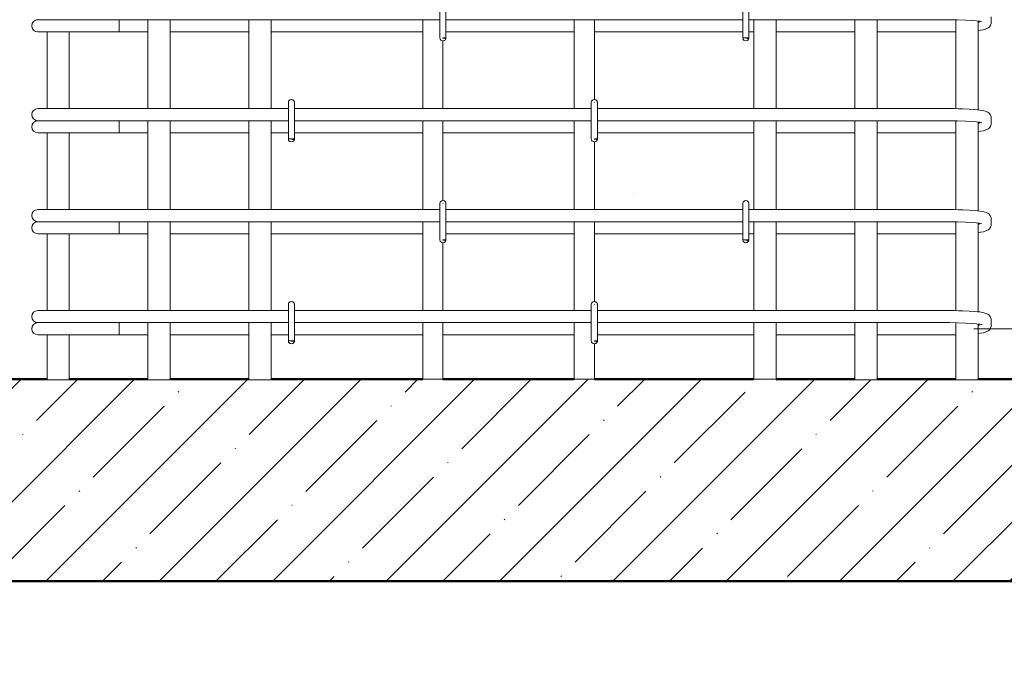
# Model space of a CAD drawing. Header units: millimetres. Extents: x -13679 to -1187, y -118926 to 13264.
# Tile 4 of 33: x -12488 to -11513, y -454 to 196. Entities that reach past the tile are written whole.
import ezdxf

# ---------------------------------------------------------------- set-up
doc = ezdxf.new("R2010")
doc.units = ezdxf.units.MM
doc.linetypes.add('ADSK_Линия разреза', pattern=[500, 0, -250, 0, -250])
doc.linetypes.add('ADSK_Пунктирная_п5', pattern=[125, 0, -125])
for name, color, linetype, lineweight in [('A-____-____-DIMS', 211, 'Continuous', 9), ('A-____-____-DIMS-25', 211, 'Continuous', 9), ('A-FLOR-____-MCUT', 192, 'Continuous', 50), ('A-FLOR-____-PATT', 8, 'Continuous', 50), ('G-____-____-SYMB', 111, 'ADSK_Пунктирная_п5', 20), ('S-RBAR-____-OTLN', 171, 'Continuous', 100)]:
    doc.layers.add(name, color=color, linetype=linetype, lineweight=lineweight)
doc.styles.add('GOST Common_I_2', font='GOST_Common Italic.ttf', dxfattribs={"width": 0.8, "height": 62.5})
doc.dimstyles.new('ADSK_Для_арматуры_Основной_2_5_мм_шаг_кол-во_Стрелки_точный', dxfattribs={"dimscale": 304.8, "dimtxt": 0.206224, "dimasz": 0, "dimexe": 0.123031, "dimexo": 0.000403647, "dimgap": 0.032808, "dimtad": 1, "dimdec": 0, "dimlfac": 304.8, "dimdsep": 46, "dimtxsty": 'GOST Common_I_2', "dimblk2": 'NONE', "dimsah": 1, "dimcen": 0.09, "dimdle": 0.123031, "dimazin": 0, "dimtfac": 1, "dimtdec": 4, "dimtix": 1, "dimtmove": 0, "dimatfit": 3, "dimfxl": 1, "dimtvp": 1, "dimtfill": 1, "dimtolj": 1, "dimtzin": 0, "dimarcsym": 2})
doc.dimstyles.new('ADSK_Округление_5мм__Узкий_', dxfattribs={"dimscale": 304.8, "dimtxt": 0.206224, "dimasz": 0.147638, "dimexe": 0.123031, "dimexo": 0.000269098, "dimgap": 0.032808, "dimtad": 1, "dimdec": 0, "dimlfac": 304.8, "dimrnd": 5, "dimdsep": 46, "dimtxsty": 'GOST Common_I_2', "dimblk1": 'OBLIQUE', "dimblk2": 'OBLIQUE', "dimsah": 1, "dimcen": 0.09, "dimdle": 0.123031, "dimazin": 0, "dimtfac": 1, "dimtdec": 4, "dimtix": 1, "dimtmove": 1, "dimatfit": 3, "dimfxl": 1, "dimtvp": 1, "dimtfill": 1, "dimtolj": 1, "dimtzin": 0, "dimlwd": 20, "dimlwe": 20, "dimarcsym": 2})

# ---------------------------------------------------------------- blocks, each defined once
blk = doc.blocks.new('DIMBLOCK3-КЖ1_ПЭ_ВЭ1_Армирование_Пилоны_Пм-1_4_1-1')
at = {"layer": 'A-____-____-DIMS-25', "lineweight": 40}
for points in [[(-11319.43, 790), (-11329.3, 715), (-11309.56, 715)], [(-11319.43, -110), (-11309.56, -35), (-11329.3, -35)]]:
    blk.add_hatch(color=256, dxfattribs=at).paths.add_polyline_path(points)
at = {"layer": 'A-____-____-DIMS-25'}
for p, q in [((-11319.43, 827.5), (-11319.43, -147.5)), ((-11319.43, 790), (-11494.59, 790)), ((-11319.43, 790), (-11281.93, 790)), ((-11319.43, -110), (-11494.59, -110)), ((-11319.43, -110), (-11281.93, -110))]:
    blk.add_line(p, q, dxfattribs=at)
at = {"layer": 'A-____-____-DIMS-25', "lineweight": 40}
for p, q in [((-11319.43, 790), (-11329.3, 715)), ((-11309.56, 715), (-11319.43, 790)), ((-11329.3, 715), (-11309.56, 715)), ((-11309.56, -35), (-11329.3, -35)), ((-11329.3, -35), (-11319.43, -110)), ((-11319.43, -110), (-11309.56, -35))]:
    blk.add_line(p, q, dxfattribs=at)
at = {"layer": 'A-____-____-DIMS-25', "color": 0, "insert": (-11411.11, 186.59), "char_height": 62.5, "width": 368.194, "attachment_point": 1, "rotation": 90, "line_spacing_factor": 1.022761, "style": 'GOST Common_I_2', "bg_fill": 3, "box_fill_scale": 1.25, "bg_fill_color": 256, "bg_fill_true_color": 13158600, "bg_fill_transparency": 0}
blk.add_mtext('100x9=900', dxfattribs=at)
blk = doc.blocks.new('_None')
blk = doc.blocks.new('DIMBLOCK20-КЖ1_ПЭ_ВЭ1_Армирование_Пилоны_Пм-1_4_1-1')
at = {"layer": 'A-____-____-DIMS-25', "lineweight": 20}
for p, q in [((-11319.43, -72.5), (-11319.43, -197.5)), ((-11319.43, -110), (-11543.09, -110)), ((-11319.43, -110), (-11281.93, -110)), ((-11319.43, -161.84), (-11319.43, -135)), ((-11319.43, -160), (-11475, -160)), ((-11319.43, -160), (-11281.93, -160)), ((-11319.43, -244.66), (-11319.43, -161.84))]:
    blk.add_line(p, q, dxfattribs=at)
at = {"layer": 'A-____-____-DIMS-25', "lineweight": 40}
for p, q in [((-11319.43, -110), (-11341.93, -87.5)), ((-11319.43, -110), (-11296.93, -132.5)), ((-11319.43, -160), (-11341.93, -137.5)), ((-11319.43, -160), (-11296.93, -182.5))]:
    blk.add_line(p, q, dxfattribs=at)
at = {"layer": 'A-____-____-DIMS-25', "color": 0, "lineweight": 20, "insert": (-11411.11, -244.66), "char_height": 62.5, "width": 84.3778, "attachment_point": 1, "rotation": 90, "line_spacing_factor": 1.022761, "style": 'GOST Common_I_2', "bg_fill": 3, "box_fill_scale": 1.25, "bg_fill_color": 256, "bg_fill_true_color": 13158600, "bg_fill_transparency": 0}
blk.add_mtext('50', dxfattribs=at)
blk = doc.blocks.new('_Oblique')
at = {"color": 0, "linetype": 'ByBlock', "lineweight": -2}
blk.add_line((-0.5, -0.5), (0.5, 0.5), dxfattribs=at)

msp = doc.modelspace()

# ---------------------------------------------------------------- hatches: boundary and pattern name
at = {"layer": 'A-FLOR-____-PATT', "lineweight": 9}
h = msp.add_hatch(dxfattribs=at)
h.set_pattern_fill('FP_1', color=256, style=0, pattern_type=2)
h.set_pattern_definition([(45, (-11980.15, 21450), (-56.1266, 56.1266), []), (45, (-11924.024, 21450), (-56.1266, 56.1266), [99.219, -19.844, 0.8382, -19.006])])
h.paths.add_polyline_path([(-11512.6734, -360), (-11080.001, -360), (-11080.001, -288.1543), (-11123.3023, -246.25), (-11080.001, -232.5), (-11080.001, -160), (-11539, -160), (-11539, -160.5797), (-11561, -160.5797), (-11561, -160), (-11639, -160), (-11639, -160.5797), (-11661, -160.5797), (-11661, -160), (-12239, -160), (-12239, -160.5797), (-12261, -160.5797), (-12261, -160), (-12339, -160), (-12339, -160.5797), (-12361, -160.5797), (-12361, -160), (-12439, -160), (-12439, -160.5797), (-12461, -160.5797), (-12461, -160), (-13020.001, -160), (-13020.001, -231.8457), (-12976.6997, -273.75), (-13020.001, -287.5), (-13020.001, -360), (-11788.8817, -360)])
at = {"layer": 'S-RBAR-____-OTLN', "lineweight": 20}
h = msp.add_hatch(color=256, dxfattribs=at)
edge = h.paths.add_edge_path()
edge.add_arc((-12069, 178), 3, 339.0594289, 360)
edge.add_line((-12066, 178), (-12069, 178))
edge.add_line((-12069, 178), (-12066.1981, 176.9278))
for points in [[(-12066.698, 177.302), (-12066.1022, 178), (-12069, 178), (-12069, 177.605)], [(-11766.698, 177.302), (-11766.1022, 178), (-11772, 178), (-11769, 177.605)], [(-12216.698, 77.302), (-12216.1022, 78), (-12222, 78), (-12219, 77.605)], [(-11916.698, 77.302), (-11916.1022, 78), (-11919, 78), (-11919, 77.605)], [(-12066.698, -22.698), (-12066.1022, -22), (-12069, -22), (-12069, -22.395)], [(-11766.698, -22.698), (-11766.1022, -22), (-11771.6187, -22.0502), (-11769, -22.395)], [(-12216.698, -122.698), (-12216.1022, -122), (-12222, -122), (-12219, -122.395)], [(-11916.698, -122.698), (-11916.1022, -122), (-11919, -122), (-11919, -122.395)]]:
    msp.add_hatch(color=256, dxfattribs=at).paths.add_polyline_path(points)
h = msp.add_hatch(color=256, dxfattribs=at)
edge = h.paths.add_edge_path()
edge.add_arc((-11769, 178), 3, 339.0594289, 360)
edge.add_line((-11766, 178), (-11769, 178))
edge.add_line((-11769, 178), (-11766.1981, 176.9278))
h = msp.add_hatch(color=256, dxfattribs=at)
edge = h.paths.add_edge_path()
edge.add_arc((-12219, 78), 3, 339.0594289, 360)
edge.add_line((-12216, 78), (-12219, 78))
edge.add_line((-12219, 78), (-12216.1981, 76.9278))
h = msp.add_hatch(color=256, dxfattribs=at)
edge = h.paths.add_edge_path()
edge.add_arc((-11919, 78), 3, 339.0594289, 360)
edge.add_line((-11916, 78), (-11919, 78))
edge.add_line((-11919, 78), (-11916.1981, 76.9278))
h = msp.add_hatch(color=256, dxfattribs=at)
edge = h.paths.add_edge_path()
edge.add_arc((-12069, -22), 3, 339.0594289, 360)
edge.add_line((-12066, -22), (-12069, -22))
edge.add_line((-12069, -22), (-12066.1981, -23.0722))
h = msp.add_hatch(color=256, dxfattribs=at)
edge = h.paths.add_edge_path()
edge.add_arc((-11769, -22), 3, 339.0594289, 360)
edge.add_line((-11766, -22), (-11769, -22))
edge.add_line((-11769, -22), (-11766.1981, -23.0722))
h = msp.add_hatch(color=256, dxfattribs=at)
edge = h.paths.add_edge_path()
edge.add_arc((-12219, -122), 3, 339.0594289, 360)
edge.add_line((-12216, -122), (-12219, -122))
edge.add_line((-12219, -122), (-12216.1981, -123.0722))
h = msp.add_hatch(color=256, dxfattribs=at)
edge = h.paths.add_edge_path()
edge.add_arc((-11919, -122), 3, 339.0594289, 360)
edge.add_line((-11916, -122), (-11919, -122))
edge.add_line((-11919, -122), (-11916.1981, -123.0722))

# ---------------------------------------------------------------- linework, layer by layer
at = {"layer": 'A-FLOR-____-MCUT'}
for p, q in [((-12461, -160), (-13020.001, -160)), ((-12361, -160), (-12439, -160)), ((-12261, -160), (-12339, -160)), ((-12089, -160), (-12239, -160)), ((-11939, -160), (-12069, -160)), ((-11761, -160), (-11919, -160)), ((-11661, -160), (-11739, -160)), ((-11561, -160), (-11639, -160)), ((-11080.001, -160), (-11539, -160)), ((-13020.001, -360), (-11080.001, -360))]:
    msp.add_line(p, q, dxfattribs=at)
at = {"layer": 'G-____-____-SYMB', "linetype": 'ADSK_Линия разреза'}
msp.add_line((-11880, 7026.1222), (-11880, -1022.1016), dxfattribs=at)
at = {"layer": 'S-RBAR-____-OTLN', "lineweight": 20}
for p, q in [((-12072, 214), (-12072, 178)), ((-12066, 214), (-12066, 178)), ((-11772, 214), (-11772, 178)), ((-11766, 214), (-11766, 178)), ((-12470.0914, 196), (-12468.8647, 196)), ((-12468.5412, 196), (-12467.6419, 196)), ((-12467.6454, 196), (-12464.6093, 196)), ((-12464.6201, 196), (-12462.3693, 196)), ((-12462.3809, 196), (-12458.1392, 196)), ((-12458.1572, 196), (-12454.9147, 196)), ((-12454.9324, 196), (-12449.7676, 196)), ((-12449.7895, 196), (-12445.8993, 196)), ((-12445.9223, 196), (-12440.1109, 196)), ((-12440.1323, 196), (-12436.0062, 196)), ((-12436.0303, 196), (-12434.0914, 196)), ((-12072, 196), (-12434.0914, 196)), ((-12389.4185, 196), (-12389.4185, 184)), ((-12361, 196), (-12361, 108)), ((-12339, 196), (-12339, 108)), ((-12261, 196), (-12261, 108)), ((-12239, 196), (-12239, 108)), ((-12089, 108), (-12089, 196)), ((-11772, 196), (-12066, 196)), ((-11939, 108), (-11939, 196)), ((-11919, 117), (-11919, 196)), ((-11568.0914, 196), (-11766, 196)), ((-11761, 196), (-11761, 108)), ((-11739, 196), (-11739, 108)), ((-11661, 196), (-11661, 108)), ((-11639, 196), (-11639, 108)), ((-11567.2206, 195.9991), (-11568.0914, 196)), ((-11559.4742, 195.9079), (-11567.2206, 195.9991)), ((-11561, 195.9259), (-11561, 107.9242)), ((-11551.3986, 195.6382), (-11559.4742, 195.9079)), ((-11545.6787, 195.3072), (-11551.3986, 195.6382)), ((-11540.8928, 194.8929), (-11545.6787, 195.3072)), ((-11526.0914, 193.1187), (-11526.0914, 198.8813)), ((-11537.3021, 194.4287), (-11540.8928, 194.8929)), ((-11539, 194.6482), (-11539, 106.7347)), ((-11539, 185.2656), (-11536.6183, 185.6128)), ((-11538.0914, 193.1187), (-11538.0914, 194.5308)), ((-11535.2891, 194.0173), (-11537.3021, 194.4287)), ((-11536.6183, 185.6128), (-11533.6034, 186.0523)), ((-11535.1788, 193.9888), (-11535.2891, 194.0173)), ((-11533.6034, 186.0523), (-11531.2585, 186.9396)), ((-11531.2585, 186.9396), (-11528.9135, 187.827)), ((-11528.9135, 187.827), (-11527.6206, 188.9994)), ((-11527.6206, 188.9994), (-11526.5941, 190.6562)), ((-11526.5941, 190.6562), (-11526.1534, 192.2388)), ((-11526.1534, 192.2388), (-11526.0914, 193.1187)), ((-12470.0914, 184), (-12408.6355, 184)), ((-12461, 184), (-12461, 108)), ((-12439, 184), (-12439, 108)), ((-12389.4185, 184), (-12408.6355, 184)), ((-12389.4185, 184), (-12361, 184)), ((-12339, 184), (-12261, 184)), ((-12239, 184), (-12089, 184)), ((-12069, 177.605), (-12069, 178)), ((-12066.1022, 178), (-12069, 178)), ((-12069, 178), (-12069, 177.605)), ((-12066, 178), (-12069, 178)), ((-12069, 178), (-12066.1981, 176.9278)), ((-12069, 177.605), (-12066.698, 177.302)), ((-12066.698, 177.302), (-12066.1022, 178)), ((-12066, 184), (-11939, 184)), ((-11919, 184), (-11772, 184)), ((-11766.1022, 178), (-11772, 178)), ((-11772, 178), (-11769, 177.605)), ((-11766, 178), (-11769, 178)), ((-11769, 178), (-11766.1981, 176.9278)), ((-11769, 177.605), (-11766.698, 177.302)), ((-11766.698, 177.302), (-11766.1022, 178)), ((-11766, 184), (-11761, 184)), ((-11739, 184), (-11661, 184)), ((-11639, 184), (-11568.0914, 184)), ((-11568.0914, 184), (-11562.732, 184.0343)), ((-11562.732, 184.0343), (-11561, 184.0679)), ((-12069, 108), (-12069, 175)), ((-12470.0914, 108), (-12459.5472, 108)), ((-12459.5472, 108), (-12434.0914, 108)), ((-12222, 108), (-12434.0914, 108)), ((-12222, 114), (-12222, 78)), ((-12216, 114), (-12216, 78)), ((-11922, 108), (-12216, 108)), ((-11922, 114), (-11922, 78)), ((-11919, 114), (-11919, 114.395)), ((-11916, 114), (-11916, 78)), ((-11568.0914, 108), (-11916, 108)), ((-11562.732, 107.9657), (-11568.0914, 108)), ((-11558.4158, 107.8622), (-11562.732, 107.9657)), ((-11554.0996, 107.7587), (-11558.4158, 107.8622)), ((-11547.7441, 107.4644), (-11554.0996, 107.7587)), ((-11542.1177, 107.0642), (-11547.7441, 107.4644)), ((-11539.7523, 106.8142), (-11542.1177, 107.0642)), ((-11537.387, 106.5642), (-11539.7523, 106.8142)), ((-11534.6905, 106.0601), (-11537.387, 106.5642)), ((-11531.9939, 105.556), (-11534.6905, 106.0601)), ((-11529.4552, 104.5201), (-11531.9939, 105.556)), ((-11528.302, 103.6923), (-11529.4552, 104.5201)), ((-11526.9155, 101.9941), (-11528.302, 103.6923)), ((-11526.5941, 101.3438), (-11526.9155, 101.9941)), ((-11526.1534, 99.7612), (-11526.5941, 101.3438)), ((-11526.0914, 98.8813), (-11526.1534, 99.7612)), ((-11526.0914, 93.1187), (-11526.0914, 98.8813)), ((-12470.0914, 96), (-12468.8647, 96)), ((-12468.5412, 96), (-12467.6419, 96)), ((-12467.6454, 96), (-12464.6093, 96)), ((-12464.6201, 96), (-12462.3693, 96)), ((-12462.3809, 96), (-12458.1392, 96)), ((-12458.1572, 96), (-12454.9147, 96)), ((-12454.9324, 96), (-12449.7676, 96)), ((-12449.7895, 96), (-12445.8993, 96)), ((-12445.9223, 96), (-12440.1109, 96)), ((-12440.1323, 96), (-12436.0062, 96)), ((-12436.0303, 96), (-12434.0914, 96)), ((-12222, 96), (-12434.0914, 96)), ((-12389.4185, 96), (-12389.4185, 84)), ((-12361, 96), (-12361, 8)), ((-12339, 96), (-12339, 8)), ((-12261, 96), (-12261, 8)), ((-12239, 96), (-12239, 8)), ((-11922, 96), (-12216, 96)), ((-12089, 8), (-12089, 96)), ((-12069, 17), (-12069, 96)), ((-11939, 8), (-11939, 96)), ((-11568.0914, 96), (-11916, 96)), ((-11761, 96), (-11761, 8)), ((-11739, 96), (-11739, 8)), ((-11661, 96), (-11661, 8)), ((-11639, 96), (-11639, 8)), ((-11567.2206, 95.9991), (-11568.0914, 96)), ((-11559.4742, 95.9079), (-11567.2206, 95.9991)), ((-11561, 95.9259), (-11561, 7.9242)), ((-11551.3986, 95.6382), (-11559.4742, 95.9079)), ((-11545.6787, 95.3072), (-11551.3986, 95.6382)), ((-11540.8928, 94.8929), (-11545.6787, 95.3072)), ((-11537.3021, 94.4287), (-11540.8928, 94.8929)), ((-11539, 94.6482), (-11539, 6.7347)), ((-11538.0914, 93.1187), (-11538.0914, 94.5308)), ((-11535.2891, 94.0173), (-11537.3021, 94.4287)), ((-11535.1788, 93.9888), (-11535.2891, 94.0173)), ((-11531.2585, 86.9396), (-11528.9135, 87.827)), ((-11528.9135, 87.827), (-11527.6206, 88.9994)), ((-11527.6206, 88.9994), (-11526.5941, 90.6562)), ((-11526.5941, 90.6562), (-11526.1534, 92.2388)), ((-11526.1534, 92.2388), (-11526.0914, 93.1187)), ((-12470.0914, 84), (-12408.6355, 84)), ((-12461, 84), (-12461, 8)), ((-12439, 84), (-12439, 8)), ((-12389.4185, 84), (-12408.6355, 84)), ((-12389.4185, 84), (-12361, 84)), ((-12339, 84), (-12261, 84)), ((-12239, 84), (-12222, 84)), ((-12216, 84), (-12089, 84)), ((-12069, 84), (-11939, 84)), ((-11916, 84), (-11761, 84)), ((-11739, 84), (-11661, 84)), ((-11639, 84), (-11568.0914, 84)), ((-11568.0914, 84), (-11562.732, 84.0343)), ((-11562.732, 84.0343), (-11561, 84.0679)), ((-11539, 85.2656), (-11536.6183, 85.6128)), ((-11536.6183, 85.6128), (-11533.6034, 86.0523)), ((-11533.6034, 86.0523), (-11531.2585, 86.9396)), ((-12216.1022, 78), (-12222, 78)), ((-12222, 78), (-12219, 77.605)), ((-12216, 78), (-12219, 78)), ((-12219, 78), (-12216.1981, 76.9278)), ((-12219, 77.605), (-12216.698, 77.302)), ((-12216.698, 77.302), (-12216.1022, 78)), ((-11919, 77.605), (-11919, 78)), ((-11916.1022, 78), (-11919, 78)), ((-11919, 78), (-11919, 77.605)), ((-11916, 78), (-11919, 78)), ((-11919, 78), (-11916.1981, 76.9278)), ((-11919, 77.605), (-11916.698, 77.302)), ((-11919, 8), (-11919, 75)), ((-11916.698, 77.302), (-11916.1022, 78)), ((-12072, 14), (-12072, -22)), ((-12069, 14), (-12069, 14.395)), ((-12066, 14), (-12066, -22)), ((-11772, 14), (-11772, -22)), ((-11766, 14), (-11766, -22)), ((-12470.0914, 8), (-12459.5472, 8)), ((-12459.5472, 8), (-12434.0914, 8)), ((-12072, 8), (-12434.0914, 8)), ((-11772, 8), (-12066, 8)), ((-11568.0914, 8), (-11766, 8)), ((-11562.732, 7.9657), (-11568.0914, 8)), ((-11558.4158, 7.8622), (-11562.732, 7.9657)), ((-11554.0996, 7.7587), (-11558.4158, 7.8622)), ((-11547.7441, 7.4644), (-11554.0996, 7.7587)), ((-11542.1177, 7.0642), (-11547.7441, 7.4644)), ((-11539.7523, 6.8142), (-11542.1177, 7.0642)), ((-11537.387, 6.5642), (-11539.7523, 6.8142)), ((-11534.6905, 6.0601), (-11537.387, 6.5642)), ((-11531.9939, 5.556), (-11534.6905, 6.0601)), ((-11529.4552, 4.5201), (-11531.9939, 5.556)), ((-11528.302, 3.6923), (-11529.4552, 4.5201)), ((-11526.9155, 1.9941), (-11528.302, 3.6923)), ((-11526.5941, 1.3438), (-11526.9155, 1.9941)), ((-11526.1534, -0.2388), (-11526.5941, 1.3438)), ((-12470.0914, -4), (-12468.8647, -4)), ((-12468.5412, -4), (-12467.6419, -4)), ((-12467.6454, -4), (-12464.6093, -4)), ((-12464.6201, -4), (-12462.3693, -4)), ((-12462.3809, -4), (-12458.1392, -4)), ((-12458.1572, -4), (-12454.9147, -4)), ((-12454.9324, -4), (-12449.7676, -4)), ((-12449.7895, -4), (-12445.8993, -4)), ((-12445.9223, -4), (-12440.1109, -4)), ((-12440.1323, -4), (-12436.0062, -4)), ((-12436.0303, -4), (-12434.0914, -4)), ((-12072, -4), (-12434.0914, -4)), ((-12389.4185, -4), (-12389.4185, -16)), ((-12361, -4), (-12361, -92)), ((-12339, -4), (-12339, -92)), ((-12261, -4), (-12261, -92)), ((-12239, -4), (-12239, -92)), ((-12089, -92), (-12089, -4)), ((-11772, -4), (-12066, -4)), ((-11939, -92), (-11939, -4)), ((-11919, -83), (-11919, -4)), ((-11568.0914, -4), (-11766, -4)), ((-11761, -4), (-11761, -92)), ((-11739, -4), (-11739, -92)), ((-11661, -4), (-11661, -92)), ((-11639, -4), (-11639, -92)), ((-11567.2206, -4.0009), (-11568.0914, -4)), ((-11559.4742, -4.0921), (-11567.2206, -4.0009)), ((-11561, -4.0741), (-11561, -92.0758)), ((-11551.3986, -4.3618), (-11559.4742, -4.0921)), ((-11545.6787, -4.6928), (-11551.3986, -4.3618)), ((-11540.8928, -5.1071), (-11545.6787, -4.6928)), ((-11537.3021, -5.5713), (-11540.8928, -5.1071)), ((-11539, -5.3518), (-11539, -93.2653)), ((-11538.0914, -6.8813), (-11538.0914, -5.4692)), ((-11535.2891, -5.9827), (-11537.3021, -5.5713)), ((-11535.1788, -6.0112), (-11535.2891, -5.9827)), ((-11527.6206, -11.0006), (-11526.5941, -9.3438)), ((-11526.5941, -9.3438), (-11526.1534, -7.7612)), ((-11526.0914, -1.1187), (-11526.1534, -0.2388)), ((-11526.1534, -7.7612), (-11526.0914, -6.8813)), ((-11526.0914, -6.8813), (-11526.0914, -1.1187)), ((-12470.0914, -16), (-12408.6355, -16)), ((-12461, -16), (-12461, -92)), ((-12439, -16), (-12439, -92)), ((-12389.4185, -16), (-12408.6355, -16)), ((-12389.4185, -16), (-12361, -16)), ((-12339, -16), (-12261, -16)), ((-12239, -16), (-12089, -16)), ((-12066, -16), (-11939, -16)), ((-11919, -16), (-11772, -16)), ((-11766, -16), (-11761, -16)), ((-11739, -16), (-11661, -16)), ((-11639, -16), (-11568.0914, -16)), ((-11568.0914, -16), (-11562.732, -15.9657)), ((-11562.732, -15.9657), (-11561, -15.9321)), ((-11539, -14.7344), (-11536.6183, -14.3872)), ((-11536.6183, -14.3872), (-11533.6034, -13.9477)), ((-11533.6034, -13.9477), (-11531.2585, -13.0604)), ((-11531.2585, -13.0604), (-11528.9135, -12.173)), ((-11528.9135, -12.173), (-11527.6206, -11.0006)), ((-12069, -22.395), (-12069, -22)), ((-12066.1022, -22), (-12069, -22)), ((-12069, -22), (-12069, -22.395)), ((-12066, -22), (-12069, -22)), ((-12069, -22), (-12066.1981, -23.0722)), ((-12069, -22.395), (-12066.698, -22.698)), ((-12069, -92), (-12069, -25)), ((-12066.698, -22.698), (-12066.1022, -22)), ((-11766.1022, -22), (-11771.6187, -22.0502)), ((-11771.6187, -22.0502), (-11769, -22.395)), ((-11766, -22), (-11769, -22)), ((-11769, -22), (-11766.1981, -23.0722)), ((-11769, -22.395), (-11766.698, -22.698)), ((-11766.698, -22.698), (-11766.1022, -22)), ((-12222, -86), (-12222, -122)), ((-12216, -86), (-12216, -122)), ((-11922, -86), (-11922, -122)), ((-11919, -86), (-11919, -85.605)), ((-11916, -86), (-11916, -122)), ((-12470.0914, -92), (-12459.5472, -92)), ((-12459.5472, -92), (-12434.0914, -92)), ((-12222, -92), (-12434.0914, -92)), ((-11922, -92), (-12216, -92)), ((-11568.0914, -92), (-11916, -92)), ((-11562.732, -92.0343), (-11568.0914, -92)), ((-11558.4158, -92.1378), (-11562.732, -92.0343)), ((-11554.0996, -92.2413), (-11558.4158, -92.1378)), ((-11547.7441, -92.5356), (-11554.0996, -92.2413)), ((-11542.1177, -92.9358), (-11547.7441, -92.5356)), ((-11539.7523, -93.1858), (-11542.1177, -92.9358)), ((-11537.387, -93.4358), (-11539.7523, -93.1858)), ((-11534.6905, -93.9399), (-11537.387, -93.4358)), ((-11531.9939, -94.444), (-11534.6905, -93.9399)), ((-11529.4552, -95.4799), (-11531.9939, -94.444)), ((-11528.302, -96.3077), (-11529.4552, -95.4799)), ((-11526.9155, -98.0059), (-11528.302, -96.3077)), ((-12470.0914, -104), (-12468.8647, -104)), ((-12468.5412, -104), (-12467.6419, -104)), ((-12467.6454, -104), (-12464.6093, -104)), ((-12464.6201, -104), (-12462.3693, -104)), ((-12462.3809, -104), (-12458.1392, -104)), ((-12458.1572, -104), (-12454.9147, -104)), ((-12454.9324, -104), (-12449.7676, -104)), ((-12449.7895, -104), (-12445.8993, -104)), ((-12445.9223, -104), (-12440.1109, -104)), ((-12440.1323, -104), (-12436.0062, -104)), ((-12436.0303, -104), (-12434.0914, -104)), ((-12222, -104), (-12434.0914, -104)), ((-12389.4185, -104), (-12389.4185, -116)), ((-12361, -104), (-12361, -160.5797)), ((-12339, -104), (-12339, -160.5797)), ((-12261, -104), (-12261, -160.5797)), ((-12239, -104), (-12239, -160.5797)), ((-11922, -104), (-12216, -104)), ((-12089, -160), (-12089, -104)), ((-12069, -160), (-12069, -104)), ((-11939, -160), (-11939, -104)), ((-11568.0914, -104), (-11916, -104)), ((-11761, -104), (-11761, -160)), ((-11739, -104), (-11739, -160)), ((-11661, -104), (-11661, -160.5797)), ((-11639, -104), (-11639, -160.5797)), ((-11567.2206, -104.0009), (-11568.0914, -104)), ((-11559.4742, -104.0921), (-11567.2206, -104.0009)), ((-11561, -104.0741), (-11561, -160.5797)), ((-11551.3986, -104.3618), (-11559.4742, -104.0921)), ((-11545.6787, -104.6928), (-11551.3986, -104.3618)), ((-11540.8928, -105.1071), (-11545.6787, -104.6928)), ((-11537.3021, -105.5713), (-11540.8928, -105.1071)), ((-11539, -105.3518), (-11539, -160.5797)), ((-11538.0914, -106.8813), (-11538.0914, -105.4692)), ((-11535.2891, -105.9827), (-11537.3021, -105.5713)), ((-11535.1788, -106.0112), (-11535.2891, -105.9827)), ((-11526.5941, -98.6562), (-11526.9155, -98.0059)), ((-11526.1534, -100.2388), (-11526.5941, -98.6562)), ((-11526.0914, -101.1187), (-11526.1534, -100.2388)), ((-11526.1534, -107.7612), (-11526.0914, -106.8813)), ((-11526.0914, -106.8813), (-11526.0914, -101.1187)), ((-12470.0914, -116), (-12408.6355, -116)), ((-12461, -116), (-12461, -160.5797)), ((-12439, -116), (-12439, -160.5797)), ((-12389.4185, -116), (-12408.6355, -116)), ((-12389.4185, -116), (-12361, -116)), ((-12339, -116), (-12261, -116)), ((-12239, -116), (-12222, -116)), ((-12216, -116), (-12089, -116)), ((-12069, -116), (-11939, -116)), ((-11916, -116), (-11761, -116)), ((-11739, -116), (-11661, -116)), ((-11639, -116), (-11568.0914, -116)), ((-11568.0914, -116), (-11562.732, -115.9657)), ((-11562.732, -115.9657), (-11561, -115.9321)), ((-11539, -114.7344), (-11536.6183, -114.3872)), ((-11536.6183, -114.3872), (-11533.6034, -113.9477)), ((-11533.6034, -113.9477), (-11531.2585, -113.0604)), ((-11531.2585, -113.0604), (-11528.9135, -112.173)), ((-11528.9135, -112.173), (-11527.6206, -111.0006)), ((-11527.6206, -111.0006), (-11526.5941, -109.3438)), ((-11526.5941, -109.3438), (-11526.1534, -107.7612)), ((-12216.1022, -122), (-12222, -122)), ((-12222, -122), (-12219, -122.395)), ((-12216, -122), (-12219, -122)), ((-12219, -122), (-12216.1981, -123.0722)), ((-12219, -122.395), (-12216.698, -122.698)), ((-12216.698, -122.698), (-12216.1022, -122)), ((-11919, -122.395), (-11919, -122)), ((-11916.1022, -122), (-11919, -122)), ((-11919, -122), (-11919, -122.395)), ((-11916, -122), (-11919, -122)), ((-11919, -122), (-11916.1981, -123.0722)), ((-11919, -122.395), (-11916.698, -122.698)), ((-11919, -160), (-11919, -125)), ((-11916.698, -122.698), (-11916.1022, -122)), ((-12461, -160.5797), (-12439, -160.5797)), ((-12361, -160.5797), (-12339, -160.5797)), ((-12261, -160.5797), (-12239, -160.5797)), ((-12069, -160), (-12089, -160)), ((-11919, -160), (-11939, -160)), ((-11761, -160), (-11739, -160)), ((-11661, -160.5797), (-11639, -160.5797)), ((-11561, -160.5797), (-11539, -160.5797))]:
    msp.add_line(p, q, dxfattribs=at)
for centre, radius, start, end in [((-12470.0914, 190), 6, 90, 270), ((-12470.0914, 190), 6, 90, 105), ((-12069, 178), 3, 180, 0), ((-12069, 178), 3, 300, 330), ((-12069, 178), 3, 339.0594289, 360), ((-12069, 178), 3, 345, 0), ((-11769, 178), 3, 180, 0), ((-11769, 178), 3, 210, 240), ((-11769, 178), 3, 300, 330), ((-11769, 178), 3, 339.0594289, 360), ((-11769, 178), 3, 345, 0), ((-12470.0914, 102), 6, 90, 270), ((-12219, 114), 3, 360, 180), ((-12219, 114), 3, 120, 150), ((-12219, 114), 3, 30, 60), ((-12219, 114), 3, 360, 15), ((-11919, 114), 3, 360, 180), ((-11919, 114), 3, 30, 60), ((-11919, 114), 3, 360, 15), ((-12470.0914, 90), 6, 90, 270), ((-12470.0914, 90), 6, 90, 105), ((-12219, 78), 3, 180, 0), ((-12219, 78), 3, 210, 240), ((-12219, 78), 3, 300, 330), ((-12219, 78), 3, 339.0594289, 360), ((-12219, 78), 3, 345, 0), ((-11919, 78), 3, 180, 0), ((-11919, 78), 3, 300, 330), ((-11919, 78), 3, 339.0594289, 360), ((-11919, 78), 3, 345, 0), ((-12069, 14), 3, 360, 180), ((-12069, 14), 3, 30, 60), ((-12069, 14), 3, 360, 15), ((-11769, 14), 3, 360, 180), ((-11769, 14), 3, 120, 150), ((-11769, 14), 3, 30, 60), ((-11769, 14), 3, 360, 15), ((-12470.0914, 2), 6, 90, 270), ((-12470.0914, -10), 6, 90, 270), ((-12470.0914, -10), 6, 90, 105), ((-12069, -22), 3, 180, 0), ((-12069, -22), 3, 300, 330), ((-12069, -22), 3, 339.0594289, 360), ((-12069, -22), 3, 345, 0), ((-11769, -22), 3, 180, 0), ((-11769, -22), 3, 210, 240), ((-11769, -22), 3, 300, 330), ((-11769, -22), 3, 339.0594289, 360), ((-11769, -22), 3, 345, 0), ((-12219, -86), 3, 360, 180), ((-12219, -86), 3, 120, 150), ((-12219, -86), 3, 30, 60), ((-12219, -86), 3, 360, 15), ((-11919, -86), 3, 360, 180), ((-11919, -86), 3, 30, 60), ((-11919, -86), 3, 360, 15), ((-12470.0914, -98), 6, 90, 270), ((-12470.0914, -110), 6, 90, 270), ((-12470.0914, -110), 6, 90, 105), ((-12219, -122), 3, 180, 0), ((-12219, -122), 3, 210, 240), ((-12219, -122), 3, 300, 330), ((-12219, -122), 3, 339.0594289, 360), ((-12219, -122), 3, 345, 0), ((-11919, -122), 3, 180, 0), ((-11919, -122), 3, 300, 330), ((-11919, -122), 3, 339.0594289, 360), ((-11919, -122), 3, 345, 0)]:
    msp.add_arc(centre, radius, start, end, dxfattribs=at)

# ---------------------------------------------------------------- next in the draw order: dimensions: what is measured, and where the dimension line sits
at = {"layer": 'A-____-____-DIMS'}
dim = msp.add_linear_dim(base=(-11319.4302, -110), p1=(-11532.0914, 790), p2=(-11532.0914, -110), angle=90, text='100x9=900', dimstyle='ADSK_Для_арматуры_Основной_2_5_мм_шаг_кол-во_Стрелки_точный', override={"dimpost": '<>', "dimblk1": 'None', "dimblk2": 'None', "dimsah": 1, "dimfxl": 900}, dxfattribs=at)
dim.commit()
dim.dimension.update_dxf_attribs({"geometry": 'DIMBLOCK3-КЖ1_ПЭ_ВЭ1_Армирование_Пилоны_Пм-1_4_1-1', "text_midpoint": (-11360.6802, 340)})

# ---------------------------------------------------------------- next in the draw order: dimensions: what is measured, and where the dimension line sits
at = {"layer": 'A-____-____-DIMS', "lineweight": 20}
dim = msp.add_linear_dim(base=(-11319.4302, -160), p1=(-11568.0914, -110), p2=(-11500, -160), angle=90, dimstyle='ADSK_Округление_5мм__Узкий_', override={"dimpost": '<>', "dimfxl": 84.477441}, dxfattribs=at)
dim.commit()
dim.dimension.update_dxf_attribs({"geometry": 'DIMBLOCK20-КЖ1_ПЭ_ВЭ1_Армирование_Пилоны_Пм-1_4_1-1', "text_midpoint": (-11369.4403, -202.4685), "dimtype": 160, "text_rotation": 90})

doc.saveas('drawing.dxf')
